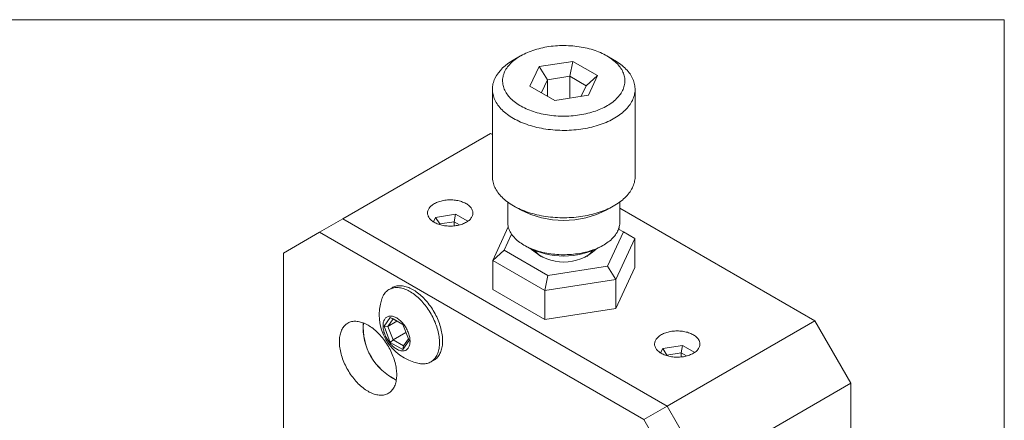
# Model space of a CAD drawing. Header units: inches. Extents: x 0.1 to 10.9, y 0.1 to 8.4.
# Tile 5 of 5: x 8 to 10.9, y 7.3 to 8.4. Entities that reach past the tile are written whole.
import ezdxf

# ---------------------------------------------------------------- set-up
doc = ezdxf.new("R2010")
doc.units = ezdxf.units.IN
doc.header["$MEASUREMENT"] = 0

msp = doc.modelspace()

# ---------------------------------------------------------------- linework, layer by layer
at = {"color": 7, "linetype": 'Continuous', "lineweight": 0}
for p, q in [((0.06, 8.44), (10.94, 8.44)), ((9.516, 8.3334), (9.4948, 8.3211)), ((9.5706, 8.3019), (9.6699, 8.3173)), ((9.661, 8.2735), (9.6699, 8.3173)), ((9.6699, 8.3173), (9.7426, 8.2753)), ((9.7918, 8.3211), (9.7706, 8.3334)), ((9.544, 8.2446), (9.5706, 8.3019)), ((9.5951, 8.2633), (9.5706, 8.3019)), ((9.5951, 8.2633), (9.5774, 8.2252)), ((9.661, 8.2735), (9.5951, 8.2633)), ((9.5951, 8.2151), (9.5951, 8.2633)), ((9.7092, 8.2456), (9.661, 8.2735)), ((9.661, 8.2094), (9.661, 8.2735)), ((9.7092, 8.2456), (9.7426, 8.2753)), ((9.7426, 8.2753), (9.716, 8.218)), ((9.4333, 8.2354), (9.4333, 7.9782)), ((9.6167, 8.2026), (9.544, 8.2446)), ((9.6948, 8.2147), (9.7092, 8.2456)), ((9.8533, 7.9782), (9.8533, 8.2354)), ((9.716, 8.218), (9.6167, 8.2026)), ((9.428, 8.1049), (8.9931, 7.8539)), ((9.428, 8.1049), (9.4333, 8.1019)), ((9.4783, 7.9032), (9.4783, 7.8435)), ((9.4948, 7.8925), (9.516, 7.8803)), ((9.7706, 7.8803), (9.7918, 7.8925)), ((9.8083, 7.8435), (9.8083, 7.9032)), ((9.8083, 7.8854), (10.3826, 7.5538)), ((8.9242, 7.8141), (8.9931, 7.8539)), ((9.9477, 7.3028), (8.9931, 7.8539)), ((9.2602, 7.8448), (9.2663, 7.858)), ((9.2663, 7.858), (9.3249, 7.8671)), ((9.2786, 7.8387), (9.2663, 7.858)), ((9.3249, 7.8671), (9.3204, 7.8452)), ((9.3249, 7.8671), (9.3606, 7.8465)), ((9.2786, 7.8387), (9.2778, 7.837)), ((9.3204, 7.8452), (9.2786, 7.8387)), ((9.2786, 7.8368), (9.2786, 7.8387)), ((9.3366, 7.8359), (9.3204, 7.8452)), ((9.3204, 7.833), (9.3204, 7.8452)), ((9.4342, 7.7315), (9.4799, 7.8301)), ((8.9242, 7.8141), (8.8181, 7.7528)), ((9.8788, 7.263), (8.9242, 7.8141)), ((9.4897, 7.8087), (9.4676, 7.7612)), ((9.7719, 7.7141), (9.819, 7.8155)), ((9.8524, 7.7962), (9.7964, 7.6755)), ((9.819, 7.8155), (9.8047, 7.8238)), ((9.819, 7.8155), (9.8524, 7.7962)), ((9.8524, 7.7962), (9.8524, 7.7105)), ((9.5266, 7.7761), (9.5372, 7.77)), ((9.7494, 7.77), (9.76, 7.7761)), ((8.8181, 7.7528), (8.8181, 6.9753)), ((9.4342, 7.7315), (9.4676, 7.7612)), ((9.4676, 7.7612), (9.5962, 7.687)), ((9.5873, 7.6432), (9.4342, 7.7315)), ((9.4342, 7.7315), (9.4342, 7.6458)), ((9.5962, 7.687), (9.7719, 7.7141)), ((9.7719, 7.7141), (9.7964, 7.6755)), ((9.7964, 7.5898), (9.8524, 7.7105)), ((9.5962, 7.687), (9.5873, 7.6432)), ((9.1385, 7.6512), (9.1292, 7.6458)), ((9.7964, 7.6755), (9.5873, 7.6432)), ((9.7964, 7.6755), (9.7964, 7.5898)), ((9.4342, 7.6458), (9.5873, 7.5574)), ((9.5873, 7.6432), (9.5873, 7.5574)), ((9.1144, 7.5377), (9.1328, 7.5638)), ((9.1328, 7.5638), (9.1695, 7.5426)), ((9.1328, 7.5638), (9.1412, 7.559)), ((9.5873, 7.5574), (9.7964, 7.5898)), ((9.1328, 7.4903), (9.1144, 7.5377)), ((9.1144, 7.5377), (9.1259, 7.5372)), ((9.1412, 7.559), (9.1259, 7.5372)), ((9.1524, 7.5525), (9.1259, 7.5372)), ((9.1259, 7.5372), (9.1412, 7.4978)), ((9.1695, 7.5426), (9.1412, 7.559)), ((9.1695, 7.5426), (9.1879, 7.4953)), ((10.3826, 7.5538), (9.9477, 7.3028)), ((10.3826, 7.5538), (10.4887, 7.3701)), ((9.1786, 7.5193), (9.1412, 7.4978)), ((9.1412, 7.4978), (9.1328, 7.4903)), ((9.1695, 7.4691), (9.1328, 7.4903)), ((9.1412, 7.4978), (9.1718, 7.4801)), ((9.1879, 7.4953), (9.1695, 7.4691)), ((9.1718, 7.4801), (9.1695, 7.4691)), ((9.1718, 7.4801), (9.186, 7.5003)), ((9.9346, 7.4723), (9.9931, 7.4813)), ((9.9931, 7.4813), (9.9886, 7.4594)), ((9.9931, 7.4813), (10.0289, 7.4607)), ((9.9284, 7.4591), (9.9346, 7.4723)), ((9.9468, 7.453), (9.9346, 7.4723)), ((9.9468, 7.453), (9.946, 7.4513)), ((9.9886, 7.4594), (9.9468, 7.453)), ((9.9468, 7.451), (9.9468, 7.453)), ((10.0048, 7.4501), (9.9886, 7.4594)), ((9.9886, 7.4473), (9.9886, 7.4594)), ((9.2522, 7.4328), (9.2615, 7.4381)), ((10.4887, 7.3701), (10.0538, 7.1191)), ((10.4887, 7.3701), (10.4887, 6.707)), ((9.8788, 7.263), (9.9477, 7.3028)), ((10.0538, 7.1191), (9.9477, 7.3028)), ((9.9848, 7.0793), (9.8788, 7.263))]:
    msp.add_line(p, q, dxfattribs=at)
at = {"color": 8, "linetype": 'Continuous', "lineweight": 0}
msp.add_line((10.94, 8.44), (10.94, 0.06), dxfattribs=at)
at = {"color": 7, "linetype": 'Continuous', "lineweight": 0, "flags": 128}
for points in [[(9.4694, 8.2868), (9.4679, 8.2832), (9.4666, 8.2796), (9.4655, 8.276), (9.4646, 8.2723), (9.464, 8.2687), (9.4635, 8.265), (9.4633, 8.2613), (9.4634, 8.2576), (9.4636, 8.2539), (9.4641, 8.2503), (9.4648, 8.2466), (9.4657, 8.2429), (9.4669, 8.2393), (9.4683, 8.2357), (9.4699, 8.2321), (9.4717, 8.2286), (9.4737, 8.2251), (9.476, 8.2217), (9.4784, 8.2183), (9.4811, 8.2149), (9.484, 8.2116), (9.487, 8.2084), (9.4903, 8.2052), (9.4938, 8.2021), (9.4974, 8.1991), (9.5012, 8.1961), (9.5053, 8.1933), (9.5094, 8.1905), (9.5138, 8.1878), (9.5183, 8.1852), (9.523, 8.1826), (9.5278, 8.1802), (9.5328, 8.1779), (9.5379, 8.1757), (9.5431, 8.1736), (9.5485, 8.1716), (9.554, 8.1697), (9.5596, 8.1679), (9.5653, 8.1663), (9.5711, 8.1647), (9.577, 8.1633), (9.583, 8.162), (9.5891, 8.1608), (9.5952, 8.1598), (9.6014, 8.1589), (9.6076, 8.1581), (9.6139, 8.1574), (9.6202, 8.1569), (9.6266, 8.1565), (9.6329, 8.1562), (9.6393, 8.156), (9.6457, 8.156), (9.6521, 8.1561), (9.6585, 8.1564), (9.6648, 8.1568), (9.6712, 8.1573), (9.6774, 8.1579), (9.6837, 8.1587), (9.6899, 8.1596), (9.696, 8.1606), (9.7021, 8.1617), (9.7081, 8.163), (9.714, 8.1644), (9.7199, 8.1659), (9.7256, 8.1675), (9.7312, 8.1693), (9.7367, 8.1711), (9.7421, 8.1731), (9.7474, 8.1752), (9.7526, 8.1773), (9.7576, 8.1796), (9.7624, 8.182), (9.7672, 8.1845), (9.7717, 8.1871), (9.7761, 8.1898), (9.7803, 8.1925), (9.7844, 8.1954), (9.7883, 8.1983), (9.792, 8.2013), (9.7955, 8.2044), (9.7988, 8.2076), (9.8019, 8.2108), (9.8048, 8.2141), (9.8076, 8.2174), (9.8101, 8.2208), (9.8124, 8.2242), (9.8145, 8.2277), (9.8163, 8.2313), (9.818, 8.2348), (9.8194, 8.2384), (9.8206, 8.242), (9.8216, 8.2457), (9.8224, 8.2493), (9.8229, 8.253), (9.8232, 8.2567), (9.8233, 8.2604), (9.8232, 8.2641), (9.8228, 8.2678), (9.8222, 8.2714), (9.8214, 8.2751), (9.8203, 8.2787), (9.8191, 8.2823), (9.8176, 8.2859), (9.8159, 8.2895), (9.814, 8.293), (9.8118, 8.2965), (9.8095, 8.2999), (9.8069, 8.3033), (9.8041, 8.3066), (9.8012, 8.3099), (9.798, 8.3131), (9.7946, 8.3162), (9.7911, 8.3193), (9.7873, 8.3223), (9.7834, 8.3252), (9.7793, 8.328), (9.775, 8.3308), (9.7706, 8.3334), (9.766, 8.336), (9.7612, 8.3384), (9.7563, 8.3408), (9.7513, 8.3431), (9.7461, 8.3452), (9.7408, 8.3473), (9.7354, 8.3492), (9.7298, 8.351), (9.7242, 8.3528), (9.7184, 8.3544), (9.7126, 8.3558), (9.7066, 8.3572), (9.7006, 8.3584), (9.6945, 8.3595), (9.6884, 8.3605), (9.6821, 8.3614), (9.6759, 8.3621), (9.6696, 8.3627), (9.6632, 8.3632), (9.6569, 8.3635), (9.6505, 8.3638), (9.6441, 8.3638), (9.6377, 8.3638), (9.6313, 8.3636), (9.625, 8.3633), (9.6186, 8.3629), (9.6123, 8.3623), (9.606, 8.3616), (9.5998, 8.3608), (9.5936, 8.3598), (9.5875, 8.3587), (9.5815, 8.3575), (9.5755, 8.3562), (9.5697, 8.3547), (9.5639, 8.3532), (9.5582, 8.3515), (9.5526, 8.3497), (9.5472, 8.3478), (9.5418, 8.3457), (9.5366, 8.3436), (9.5315, 8.3414), (9.5266, 8.339), (9.5218, 8.3366), (9.5172, 8.3341), (9.5127, 8.3314), (9.5084, 8.3287), (9.5042, 8.3259), (9.5003, 8.323), (9.4965, 8.32), (9.4929, 8.317), (9.4895, 8.3139), (9.4862, 8.3107), (9.4832, 8.3074), (9.4804, 8.3041), (9.4778, 8.3008), (9.4754, 8.2973), (9.4732, 8.2939), (9.4712, 8.2904), (9.4694, 8.2868)], [(9.4405, 8.2668), (9.4388, 8.2629), (9.4373, 8.259), (9.4361, 8.2551), (9.4351, 8.2512), (9.4343, 8.2472), (9.4337, 8.2432), (9.4334, 8.2393), (9.4333, 8.2353), (9.4334, 8.2313), (9.4338, 8.2273), (9.4344, 8.2233), (9.4352, 8.2194), (9.4362, 8.2154), (9.4374, 8.2115), (9.4389, 8.2076), (9.4406, 8.2037), (9.4425, 8.1999), (9.4447, 8.1961), (9.447, 8.1924), (9.4496, 8.1887), (9.4523, 8.185), (9.4553, 8.1814), (9.4585, 8.1779), (9.4619, 8.1744), (9.4655, 8.171), (9.4692, 8.1676), (9.4732, 8.1644), (9.4773, 8.1612), (9.4816, 8.1581), (9.4861, 8.155), (9.4908, 8.1521), (9.4956, 8.1492), (9.5006, 8.1465), (9.5058, 8.1438), (9.5111, 8.1413), (9.5165, 8.1388), (9.5221, 8.1364), (9.5278, 8.1342), (9.5336, 8.1321), (9.5396, 8.13), (9.5456, 8.1281), (9.5518, 8.1263), (9.5581, 8.1246), (9.5644, 8.1231), (9.5709, 8.1216), (9.5774, 8.1203), (9.584, 8.1191), (9.5906, 8.1181), (9.5973, 8.1171), (9.6041, 8.1163), (9.6109, 8.1157), (9.6178, 8.1151), (9.6246, 8.1147), (9.6315, 8.1144), (9.6384, 8.1142), (9.6453, 8.1142), (9.6522, 8.1143), (9.6591, 8.1145), (9.666, 8.1149), (9.6729, 8.1154), (9.6797, 8.116), (9.6865, 8.1168), (9.6932, 8.1177), (9.6999, 8.1187), (9.7065, 8.1198), (9.7131, 8.1211), (9.7195, 8.1225), (9.7259, 8.124), (9.7322, 8.1256), (9.7384, 8.1274), (9.7446, 8.1292), (9.7505, 8.1312), (9.7564, 8.1333), (9.7622, 8.1355), (9.7678, 8.1378), (9.7733, 8.1402), (9.7787, 8.1427), (9.7839, 8.1454), (9.7889, 8.1481), (9.7938, 8.1509), (9.7986, 8.1538), (9.8031, 8.1568), (9.8075, 8.1599), (9.8117, 8.163), (9.8158, 8.1663), (9.8196, 8.1696), (9.8233, 8.173), (9.8267, 8.1764), (9.83, 8.1799), (9.8331, 8.1835), (9.8359, 8.1871), (9.8386, 8.1908), (9.841, 8.1945), (9.8432, 8.1983), (9.8452, 8.2021), (9.847, 8.206), (9.8486, 8.2099), (9.8499, 8.2138), (9.8511, 8.2177), (9.852, 8.2217), (9.8526, 8.2256), (9.8531, 8.2296), (9.8533, 8.2336), (9.8533, 8.2376), (9.853, 8.2416), (9.8526, 8.2456), (9.8519, 8.2495), (9.851, 8.2535), (9.8498, 8.2574), (9.8485, 8.2613), (9.8469, 8.2652), (9.8451, 8.269), (9.8431, 8.2729), (9.8408, 8.2766), (9.8384, 8.2804), (9.8357, 8.284), (9.8328, 8.2877), (9.8297, 8.2912), (9.8265, 8.2947), (9.823, 8.2982), (9.8193, 8.3016), (9.8154, 8.3049), (9.8114, 8.3081), (9.8072, 8.3113), (9.8028, 8.3143), (9.7982, 8.3173), (9.7934, 8.3202), (9.7918, 8.3211)], [(9.4333, 7.9782), (9.4333, 7.9781), (9.4334, 7.9741), (9.4338, 7.9701), (9.4344, 7.9661), (9.4352, 7.9622), (9.4362, 7.9582), (9.4374, 7.9543), (9.4389, 7.9504), (9.4406, 7.9465), (9.4425, 7.9427), (9.4447, 7.9389), (9.447, 7.9351), (9.4496, 7.9314), (9.4523, 7.9278), (9.4553, 7.9242), (9.4585, 7.9207), (9.4619, 7.9172), (9.4655, 7.9138), (9.4692, 7.9104), (9.4732, 7.9072), (9.4773, 7.904), (9.4816, 7.9008), (9.4861, 7.8978), (9.4908, 7.8949), (9.4956, 7.892), (9.5006, 7.8893), (9.5058, 7.8866), (9.5111, 7.884), (9.5165, 7.8816), (9.5221, 7.8792), (9.5278, 7.877), (9.5336, 7.8748), (9.5396, 7.8728), (9.5456, 7.8709), (9.5518, 7.8691), (9.5581, 7.8674), (9.5644, 7.8659), (9.5709, 7.8644), (9.5774, 7.8631), (9.584, 7.8619), (9.5906, 7.8609), (9.5973, 7.8599), (9.6041, 7.8591), (9.6109, 7.8584), (9.6178, 7.8579), (9.6246, 7.8575), (9.6315, 7.8572), (9.6384, 7.857), (9.6453, 7.857), (9.6522, 7.8571), (9.6591, 7.8573), (9.666, 7.8577), (9.6729, 7.8582), (9.6797, 7.8588), (9.6865, 7.8596), (9.6932, 7.8605), (9.6999, 7.8615), (9.7065, 7.8626), (9.7131, 7.8639), (9.7195, 7.8653), (9.7259, 7.8668), (9.7322, 7.8684), (9.7384, 7.8701), (9.7446, 7.872), (9.7505, 7.874), (9.7564, 7.8761), (9.7622, 7.8783), (9.7678, 7.8806), (9.7733, 7.883), (9.7787, 7.8855), (9.7839, 7.8882), (9.7889, 7.8909), (9.7938, 7.8937), (9.7986, 7.8966), (9.8031, 7.8996), (9.8075, 7.9027), (9.8117, 7.9058), (9.8158, 7.909), (9.8196, 7.9124), (9.8233, 7.9157), (9.8267, 7.9192), (9.83, 7.9227), (9.8331, 7.9263), (9.8359, 7.9299), (9.8386, 7.9336), (9.841, 7.9373), (9.8432, 7.9411), (9.8452, 7.9449), (9.847, 7.9488), (9.8486, 7.9527), (9.8499, 7.9566), (9.8511, 7.9605), (9.852, 7.9645), (9.8526, 7.9684), (9.8531, 7.9724), (9.8533, 7.9764), (9.8533, 7.9782)], [(9.262, 7.8438), (9.2649, 7.8422), (9.2679, 7.8408), (9.271, 7.8394), (9.2743, 7.8382), (9.2777, 7.8371), (9.2812, 7.836), (9.2848, 7.8352), (9.2885, 7.8344), (9.2922, 7.8337), (9.2961, 7.8332), (9.2999, 7.8329), (9.3038, 7.8326), (9.3077, 7.8325), (9.3117, 7.8325), (9.3156, 7.8327), (9.3195, 7.8329), (9.3233, 7.8334), (9.3271, 7.8339), (9.3309, 7.8346), (9.3345, 7.8354), (9.3381, 7.8363), (9.3416, 7.8373), (9.345, 7.8385), (9.3482, 7.8397), (9.3513, 7.8411), (9.3543, 7.8426), (9.3571, 7.8442), (9.3597, 7.8458), (9.3622, 7.8476), (9.3645, 7.8494), (9.3666, 7.8513), (9.3685, 7.8533), (9.3702, 7.8554), (9.3717, 7.8575), (9.373, 7.8596), (9.374, 7.8618), (9.3748, 7.864), (9.3754, 7.8662), (9.3758, 7.8685), (9.376, 7.8707), (9.3759, 7.873), (9.3755, 7.8753), (9.375, 7.8775), (9.3742, 7.8797), (9.3732, 7.8819), (9.372, 7.8841), (9.3706, 7.8862), (9.3689, 7.8882), (9.3671, 7.8902), (9.365, 7.8921), (9.3628, 7.894), (9.3604, 7.8958), (9.3578, 7.8975), (9.355, 7.8991), (9.3521, 7.9006), (9.349, 7.902), (9.3458, 7.9033), (9.3424, 7.9044), (9.339, 7.9055), (9.3354, 7.9065), (9.3318, 7.9073), (9.3281, 7.908), (9.3243, 7.9086), (9.3204, 7.909), (9.3165, 7.9093), (9.3126, 7.9095), (9.3087, 7.9096), (9.3048, 7.9095), (9.3009, 7.9093), (9.297, 7.9089), (9.2932, 7.9084), (9.2894, 7.9078), (9.2857, 7.9071), (9.2821, 7.9062), (9.2786, 7.9052), (9.2751, 7.9042), (9.2718, 7.9029), (9.2686, 7.9016), (9.2656, 7.9002), (9.2627, 7.8987), (9.26, 7.897), (9.2574, 7.8953), (9.255, 7.8935), (9.2528, 7.8917), (9.2508, 7.8897), (9.249, 7.8877), (9.2474, 7.8856), (9.2461, 7.8835), (9.2449, 7.8814), (9.244, 7.8792), (9.2432, 7.8769), (9.2428, 7.8747), (9.2425, 7.8724), (9.2425, 7.8702), (9.2427, 7.8679), (9.2431, 7.8657), (9.2438, 7.8634), (9.2446, 7.8612), (9.2458, 7.8591), (9.2471, 7.8569), (9.2486, 7.8548), (9.2504, 7.8528), (9.2523, 7.8509), (9.2545, 7.849), (9.2568, 7.8472), (9.2593, 7.8454), (9.262, 7.8438)], [(9.4783, 7.8435), (9.4784, 7.8401), (9.4787, 7.8366), (9.4793, 7.833), (9.4801, 7.8295), (9.4811, 7.826), (9.4823, 7.8226), (9.4838, 7.8191), (9.4855, 7.8157), (9.4874, 7.8124), (9.4895, 7.809), (9.4918, 7.8057), (9.4944, 7.8025), (9.4971, 7.7994), (9.5, 7.7962), (9.5032, 7.7932), (9.5065, 7.7902), (9.51, 7.7873), (9.5137, 7.7845), (9.5176, 7.7818), (9.5217, 7.7791), (9.5259, 7.7766), (9.5303, 7.7741), (9.5349, 7.7717), (9.5396, 7.7694), (9.5444, 7.7673), (9.5494, 7.7652), (9.5545, 7.7632), (9.5597, 7.7614), (9.5651, 7.7596), (9.5705, 7.758), (9.5761, 7.7565), (9.5817, 7.7551), (9.5874, 7.7539), (9.5932, 7.7527), (9.5991, 7.7517), (9.6051, 7.7508), (9.6111, 7.7501), (9.6171, 7.7494), (9.6232, 7.749), (9.6293, 7.7486), (9.6354, 7.7483), (9.6415, 7.7482), (9.6477, 7.7483), (9.6538, 7.7484), (9.6599, 7.7487), (9.666, 7.7491), (9.672, 7.7497), (9.6781, 7.7504), (9.684, 7.7512), (9.69, 7.7521), (9.6958, 7.7532), (9.7016, 7.7544), (9.7073, 7.7557), (9.7129, 7.7571), (9.7184, 7.7587), (9.7238, 7.7603), (9.7291, 7.7621), (9.7343, 7.764), (9.7393, 7.766), (9.7443, 7.7681), (9.749, 7.7704), (9.7537, 7.7727), (9.7582, 7.7751), (9.7625, 7.7776), (9.7666, 7.7802), (9.7706, 7.7829), (9.7744, 7.7857), (9.7781, 7.7885), (9.7815, 7.7915), (9.7848, 7.7945), (9.7878, 7.7975), (9.7907, 7.8007), (9.7934, 7.8039), (9.7958, 7.8071), (9.798, 7.8104), (9.8001, 7.8137), (9.8019, 7.8171), (9.8035, 7.8206), (9.8048, 7.824), (9.806, 7.8275), (9.8069, 7.831), (9.8076, 7.8345), (9.808, 7.838), (9.8083, 7.8416), (9.8083, 7.8435)], [(9.1079, 7.618), (9.1088, 7.6204), (9.1101, 7.6237), (9.1116, 7.6268), (9.1133, 7.6298), (9.115, 7.6325), (9.117, 7.6351), (9.119, 7.6376), (9.1212, 7.6398), (9.1235, 7.6419), (9.126, 7.6437), (9.1285, 7.6454), (9.1312, 7.6469), (9.134, 7.6482), (9.1369, 7.6493), (9.1399, 7.6501), (9.1429, 7.6508), (9.1461, 7.6513), (9.1494, 7.6515), (9.1527, 7.6516), (9.1561, 7.6514), (9.1596, 7.651), (9.1631, 7.6505), (9.1667, 7.6497), (9.1703, 7.6487), (9.1739, 7.6475), (9.1776, 7.6461), (9.1813, 7.6445), (9.1851, 7.6428), (9.1888, 7.6408), (9.1925, 7.6386), (9.1963, 7.6363), (9.2, 7.6337), (9.2037, 7.631), (9.2074, 7.6282), (9.2111, 7.6251), (9.2147, 7.622), (9.2183, 7.6186), (9.2218, 7.6151), (9.2253, 7.6115), (9.2287, 7.6077), (9.232, 7.6038), (9.2352, 7.5998), (9.2384, 7.5957), (9.2415, 7.5915), (9.2445, 7.5871), (9.2474, 7.5827), (9.2502, 7.5782), (9.2528, 7.5737), (9.2554, 7.569), (9.2578, 7.5643), (9.2602, 7.5596), (9.2623, 7.5548), (9.2644, 7.55), (9.2663, 7.5452), (9.2681, 7.5404), (9.2697, 7.5356), (9.2712, 7.5307), (9.2725, 7.5259), (9.2737, 7.5211), (9.2748, 7.5164), (9.2756, 7.5117), (9.2764, 7.507), (9.2769, 7.5024), (9.2773, 7.4979), (9.2776, 7.4934), (9.2777, 7.4891), (9.2776, 7.4848), (9.2773, 7.4806), (9.2769, 7.4766), (9.2764, 7.4726), (9.2756, 7.4688), (9.2748, 7.4651), (9.2737, 7.4615), (9.2725, 7.4581), (9.2712, 7.4549), (9.2697, 7.4518), (9.2681, 7.4488), (9.2663, 7.446), (9.2644, 7.4434), (9.2623, 7.441), (9.2602, 7.4388), (9.2578, 7.4367), (9.2554, 7.4348), (9.2528, 7.4332), (9.2502, 7.4317), (9.2474, 7.4304), (9.2445, 7.4293), (9.2415, 7.4284), (9.2384, 7.4278), (9.2352, 7.4273), (9.232, 7.4271), (9.2287, 7.427), (9.2253, 7.4272), (9.2218, 7.4275), (9.2183, 7.4281), (9.2175, 7.4283)], [(9.1385, 7.6512), (9.1405, 7.6523), (9.1433, 7.6535), (9.1461, 7.6546), (9.1491, 7.6555), (9.1522, 7.6562), (9.1554, 7.6566), (9.1586, 7.6569), (9.162, 7.6569), (9.1654, 7.6568), (9.1688, 7.6564), (9.1724, 7.6558), (9.1759, 7.655), (9.1796, 7.654), (9.1832, 7.6529), (9.1869, 7.6515), (9.1906, 7.6499), (9.1943, 7.6481), (9.1981, 7.6461), (9.2018, 7.644), (9.2056, 7.6416), (9.2093, 7.6391), (9.213, 7.6364), (9.2167, 7.6335), (9.2204, 7.6305), (9.224, 7.6273), (9.2275, 7.624), (9.2311, 7.6205), (9.2345, 7.6168), (9.2379, 7.6131), (9.2413, 7.6092), (9.2445, 7.6052), (9.2477, 7.601), (9.2508, 7.5968), (9.2538, 7.5925), (9.2567, 7.5881), (9.2594, 7.5836), (9.2621, 7.579), (9.2647, 7.5744), (9.2671, 7.5697), (9.2694, 7.565), (9.2716, 7.5602), (9.2737, 7.5554), (9.2756, 7.5506), (9.2774, 7.5457), (9.279, 7.5409), (9.2805, 7.5361), (9.2818, 7.5313), (9.283, 7.5265), (9.284, 7.5217), (9.2849, 7.517), (9.2856, 7.5124), (9.2862, 7.5078), (9.2866, 7.5033), (9.2868, 7.4988), (9.2869, 7.4944), (9.2868, 7.4902), (9.2866, 7.486), (9.2862, 7.4819), (9.2856, 7.478), (9.2849, 7.4741), (9.284, 7.4705), (9.283, 7.4669), (9.2818, 7.4635), (9.2805, 7.4602), (9.279, 7.4571), (9.2774, 7.4542), (9.2756, 7.4514), (9.2737, 7.4488), (9.2716, 7.4464), (9.2694, 7.4441), (9.2671, 7.4421), (9.2647, 7.4402), (9.2621, 7.4385), (9.2615, 7.4381)], [(9.1114, 7.5394), (9.1115, 7.5423), (9.1117, 7.5451), (9.1121, 7.5477), (9.1127, 7.5502), (9.1134, 7.5526), (9.1142, 7.5549), (9.1153, 7.5569), (9.1164, 7.5589), (9.1177, 7.5606), (9.1191, 7.5622), (9.1207, 7.5636), (9.1224, 7.5648), (9.1242, 7.5658), (9.1261, 7.5666), (9.1281, 7.5672), (9.1302, 7.5676), (9.1324, 7.5678), (9.1346, 7.5678), (9.137, 7.5676), (9.1394, 7.5672), (9.1418, 7.5665), (9.1443, 7.5657), (9.1468, 7.5647), (9.1493, 7.5634), (9.1518, 7.562), (9.1543, 7.5604), (9.1568, 7.5587), (9.1593, 7.5567), (9.1618, 7.5546), (9.1642, 7.5524), (9.1665, 7.55), (9.1688, 7.5474), (9.1711, 7.5448), (9.1732, 7.542), (9.1753, 7.5391), (9.1772, 7.5362), (9.1791, 7.5331), (9.1808, 7.53), (9.1824, 7.5268), (9.1839, 7.5236), (9.1853, 7.5204), (9.1865, 7.5171), (9.1876, 7.5139), (9.1885, 7.5106), (9.1893, 7.5074), (9.19, 7.5042), (9.1904, 7.5011), (9.1908, 7.498), (9.1909, 7.495), (9.1909, 7.4921), (9.1908, 7.4893), (9.1904, 7.4865), (9.19, 7.484), (9.1893, 7.4815), (9.1885, 7.4792), (9.1876, 7.477), (9.1865, 7.475), (9.1853, 7.4732), (9.1839, 7.4715), (9.1824, 7.47), (9.1808, 7.4687), (9.1791, 7.4676), (9.1772, 7.4667), (9.1753, 7.466), (9.1732, 7.4655), (9.1711, 7.4652), (9.1688, 7.4651), (9.1665, 7.4652), (9.1642, 7.4656), (9.1618, 7.4661), (9.1593, 7.4668), (9.1568, 7.4677), (9.1543, 7.4689), (9.1518, 7.4702), (9.1493, 7.4717), (9.1468, 7.4734), (9.1443, 7.4752), (9.1418, 7.4773), (9.1394, 7.4794), (9.137, 7.4818), (9.1346, 7.4842), (9.1324, 7.4868), (9.1302, 7.4896), (9.1281, 7.4924), (9.1261, 7.4953), (9.1242, 7.4983), (9.1224, 7.5014), (9.1207, 7.5045), (9.1191, 7.5077), (9.1177, 7.511), (9.1164, 7.5142), (9.1153, 7.5175), (9.1142, 7.5207), (9.1134, 7.524), (9.1127, 7.5272), (9.1121, 7.5303), (9.1117, 7.5334), (9.1115, 7.5365), (9.1114, 7.5394)], [(9.1517, 7.3948), (9.1517, 7.3991), (9.1514, 7.4035), (9.151, 7.4079), (9.1505, 7.4125), (9.1498, 7.417), (9.1489, 7.4217), (9.1478, 7.4263), (9.1467, 7.4311), (9.1453, 7.4358), (9.1438, 7.4405), (9.1422, 7.4453), (9.1405, 7.45), (9.1385, 7.4548), (9.1365, 7.4595), (9.1343, 7.4641), (9.132, 7.4688), (9.1296, 7.4734), (9.1271, 7.4779), (9.1244, 7.4824), (9.1216, 7.4868), (9.1188, 7.4911), (9.1158, 7.4953), (9.1127, 7.4995), (9.1096, 7.5035), (9.1064, 7.5074), (9.1031, 7.5112), (9.0997, 7.5148), (9.0963, 7.5183), (9.0928, 7.5217), (9.0893, 7.5249), (9.0857, 7.528), (9.0821, 7.5309), (9.0784, 7.5337), (9.0748, 7.5362), (9.0711, 7.5386), (9.0674, 7.5409), (9.0637, 7.5429), (9.0601, 7.5447), (9.0564, 7.5464), (9.0528, 7.5478), (9.0492, 7.5491), (9.0456, 7.5501), (9.0421, 7.551), (9.0386, 7.5516), (9.0352, 7.5521), (9.0318, 7.5523), (9.0285, 7.5523), (9.0253, 7.5522), (9.0221, 7.5518), (9.0191, 7.5512), (9.0161, 7.5504), (9.0132, 7.5494), (9.0105, 7.5482), (9.0078, 7.5468), (9.0053, 7.5452), (9.0028, 7.5434), (9.0005, 7.5414), (8.9984, 7.5392), (8.9963, 7.5369), (8.9944, 7.5343), (8.9926, 7.5316), (8.991, 7.5288), (8.9895, 7.5257), (8.9882, 7.5225), (8.987, 7.5192), (8.986, 7.5157), (8.9851, 7.5121), (8.9844, 7.5083), (8.9838, 7.5045), (8.9834, 7.5005), (8.9832, 7.4964), (8.9831, 7.4922), (8.9832, 7.4879), (8.9834, 7.4835), (8.9838, 7.479), (8.9844, 7.4745), (8.9851, 7.4699), (8.986, 7.4653), (8.987, 7.4606), (8.9882, 7.4559), (8.9895, 7.4512), (8.991, 7.4465), (8.9926, 7.4417), (8.9944, 7.437), (8.9963, 7.4322), (8.9984, 7.4275), (9.0005, 7.4228), (9.0028, 7.4182), (9.0053, 7.4136), (9.0078, 7.4091), (9.0105, 7.4046), (9.0132, 7.4002), (9.0161, 7.3959), (9.0191, 7.3916), (9.0221, 7.3875), (9.0253, 7.3835), (9.0285, 7.3796), (9.0318, 7.3758), (9.0352, 7.3722), (9.0386, 7.3686), (9.0421, 7.3653), (9.0456, 7.362), (9.0492, 7.359), (9.0528, 7.3561), (9.0564, 7.3533), (9.0601, 7.3507), (9.0637, 7.3483), (9.0674, 7.3461), (9.0711, 7.3441), (9.0748, 7.3422), (9.0784, 7.3406), (9.0821, 7.3391), (9.0857, 7.3379), (9.0893, 7.3368), (9.0928, 7.336), (9.0963, 7.3353), (9.0997, 7.3349), (9.1031, 7.3347), (9.1064, 7.3346), (9.1096, 7.3348), (9.1127, 7.3352), (9.1158, 7.3358), (9.1188, 7.3366), (9.1216, 7.3376), (9.1244, 7.3388), (9.1271, 7.3402), (9.1296, 7.3418), (9.132, 7.3436), (9.1343, 7.3456), (9.1365, 7.3478), (9.1385, 7.3501), (9.1405, 7.3526), (9.1422, 7.3554), (9.1438, 7.3582), (9.1453, 7.3613), (9.1467, 7.3644), (9.1478, 7.3678), (9.1489, 7.3713), (9.1498, 7.3749), (9.1505, 7.3786), (9.151, 7.3825), (9.1514, 7.3865), (9.1517, 7.3906), (9.1517, 7.3948)], [(9.9302, 7.458), (9.9331, 7.4565), (9.9361, 7.455), (9.9392, 7.4537), (9.9425, 7.4524), (9.9459, 7.4513), (9.9494, 7.4503), (9.953, 7.4494), (9.9567, 7.4486), (9.9605, 7.448), (9.9643, 7.4475), (9.9681, 7.4471), (9.972, 7.4469), (9.976, 7.4467), (9.9799, 7.4468), (9.9838, 7.4469), (9.9877, 7.4472), (9.9915, 7.4476), (9.9953, 7.4481), (9.9991, 7.4488), (10.0027, 7.4496), (10.0063, 7.4505), (10.0098, 7.4516), (10.0132, 7.4527), (10.0164, 7.454), (10.0195, 7.4554), (10.0225, 7.4568), (10.0253, 7.4584), (10.028, 7.4601), (10.0304, 7.4618), (10.0327, 7.4637), (10.0348, 7.4656), (10.0367, 7.4676), (10.0384, 7.4696), (10.0399, 7.4717), (10.0412, 7.4738), (10.0422, 7.476), (10.043, 7.4782), (10.0437, 7.4805), (10.044, 7.4827), (10.0442, 7.485), (10.0441, 7.4872), (10.0438, 7.4895), (10.0432, 7.4917), (10.0424, 7.494), (10.0415, 7.4961), (10.0402, 7.4983), (10.0388, 7.5004), (10.0372, 7.5025), (10.0353, 7.5045), (10.0333, 7.5064), (10.031, 7.5082), (10.0286, 7.51), (10.026, 7.5117), (10.0232, 7.5133), (10.0203, 7.5148), (10.0172, 7.5162), (10.014, 7.5175), (10.0107, 7.5187), (10.0072, 7.5198), (10.0036, 7.5207), (10, 7.5215), (9.9963, 7.5222), (9.9925, 7.5228), (9.9886, 7.5233), (9.9848, 7.5236), (9.9808, 7.5237), (9.9769, 7.5238), (9.973, 7.5237), (9.9691, 7.5235), (9.9652, 7.5232), (9.9614, 7.5227), (9.9576, 7.5221), (9.9539, 7.5213), (9.9503, 7.5205), (9.9468, 7.5195), (9.9433, 7.5184), (9.94, 7.5172), (9.9369, 7.5159), (9.9338, 7.5144), (9.9309, 7.5129), (9.9282, 7.5113), (9.9256, 7.5096), (9.9232, 7.5078), (9.9211, 7.5059), (9.919, 7.504), (9.9173, 7.5019), (9.9157, 7.4999), (9.9143, 7.4978), (9.9131, 7.4956), (9.9122, 7.4934), (9.9115, 7.4912), (9.911, 7.4889), (9.9107, 7.4867), (9.9107, 7.4844), (9.9109, 7.4822), (9.9113, 7.4799), (9.912, 7.4777), (9.9129, 7.4755), (9.914, 7.4733), (9.9153, 7.4712), (9.9168, 7.4691), (9.9186, 7.4671), (9.9205, 7.4651), (9.9227, 7.4632), (9.925, 7.4614), (9.9275, 7.4597), (9.9302, 7.458)]]:
    msp.add_lwpolyline(points, dxfattribs=at)
at = {"color": 7, "linetype": 'Continuous', "lineweight": 0}
for centre, radius, start, end in [((9.5547, 8.2069), 0.1289, 117.6687, 152.3359), ((9.6433, 8.1255), 0.2763, 242.5632, 297.4368), ((9.6433, 7.9739), 0.2298, 242.5067, 297.4933), ((9.6433, 7.8653), 0.1386, 226.9431, 313.0569), ((9.6054, 7.7885), 0.0543, 212.443, 236.9067), ((9.6812, 7.7885), 0.0543, 303.0933, 327.557), ((9.2466, 7.5716), 0.1463, 161.4957, 258.4989), ((9.226, 7.535), 0.1732, 175.8115, 244.1831), ((9.2251, 7.5345), 0.1721, 175.6633, 244.3314)]:
    msp.add_arc(centre, radius, start, end, dxfattribs=at)

doc.saveas('drawing.dxf')
